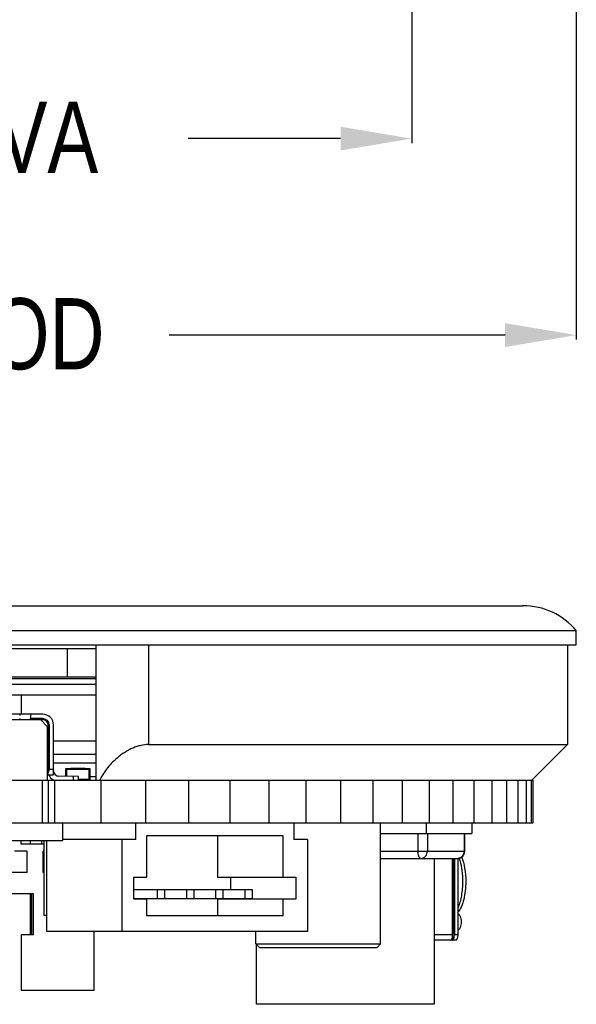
# Model space of a CAD drawing. Header units: inches. Extents: x 398 to 599, y 40 to 151.
# Tile 4 of 100: x 459 to 474, y 40 to 68. Entities that reach past the tile are written whole.
import ezdxf

# ---------------------------------------------------------------- set-up
doc = ezdxf.new("R2010")
doc.units = ezdxf.units.IN
doc.header["$LTSCALE"] = 1.21
doc.header["$MEASUREMENT"] = 0
doc.header["$PDMODE"] = 3
doc.header["$PDSIZE"] = 0.3125
doc.layers.get('0').update_dxf_attribs({"linetype": 'CONTINUOUS'})
doc.layers.get('Defpoints').update_dxf_attribs({"linetype": 'CONTINUOUS'})
doc.layers.add('DIM', color=3, linetype='CONTINUOUS')
doc.styles.get("Standard").update_dxf_attribs({"font": 'txt', "width": 0.8})
doc.dimstyles.get("Standard").update_dxf_attribs({"dimtxt": 0.15625, "dimasz": 0.1875, "dimexe": 0.125, "dimexo": 0.0625, "dimgap": 0.09, "dimtad": 0, "dimtih": 1, "dimtoh": 1, "dimzin": 4, "dimdsep": 46, "dimtxsty": 'Standard', "dimblk": '_FILLED', "dimblk1": '_FILLED', "dimblk2": '_FILLED', "dimcen": 0.09, "dimazin": 1, "dimtp": 0.01, "dimtm": 0.01, "dimtfac": 1, "dimtofl": 0, "dimtmove": 0, "dimatfit": 3, "dimldrblk": '_FILLED', "dimfxl": 1, "dimtolj": 1, "dimtzin": 4, "dimarcsym": 0})

# ---------------------------------------------------------------- blocks, each defined once
blk = doc.blocks.new('_FILLED')
at = {"color": 0, "linetype": 'ByBlock'}
blk.add_solid([(0, 0), (-1, 0.167), (-1, -0.167)], dxfattribs=at)
blk = doc.blocks.new('*D44')
at = {"layer": 'Defpoints', "color": 0}
for p in [(428.412, 92.925), (474.412, 92.925), (474.412, 58.825)]:
    blk.add_point(p, dxfattribs=at)
at = {"layer": 'DIM', "color": 0, "lineweight": -2}
for p, q in [((428.412, 92.863), (428.412, 58.7)), ((474.412, 92.863), (474.412, 58.7)), ((430.412, 58.825), (439.855, 58.825)), ((472.412, 58.825), (462.968, 58.825))]:
    blk.add_line(p, q, dxfattribs=at)
at = {"layer": 'DIM', "color": 0, "lineweight": -2, "xscale": 2, "yscale": 2, "zscale": 2, "rotation": 180}
blk.add_blockref('_FILLED', (428.412, 58.825), dxfattribs=at)
at = {"layer": 'DIM', "color": 0, "lineweight": -2, "xscale": 2, "yscale": 2, "zscale": 2}
blk.add_blockref('_FILLED', (474.412, 58.825), dxfattribs=at)
at = {"layer": 'DIM', "color": 0, "insert": (451.412, 58.825), "char_height": 2, "attachment_point": 5}
blk.add_mtext('\\A1;%%C46.00%%p0.10 TP OD', dxfattribs=at)
blk = doc.blocks.new('*D45')
at = {"layer": 'Defpoints', "color": 0}
for p in [(433.037, 92.925), (469.787, 92.925), (469.787, 64.346)]:
    blk.add_point(p, dxfattribs=at)
at = {"layer": 'DIM', "color": 0, "lineweight": -2}
for p, q in [((433.037, 92.863), (433.037, 64.221)), ((469.787, 92.863), (469.787, 64.221)), ((435.037, 64.346), (439.322, 64.346)), ((467.787, 64.346), (463.502, 64.346))]:
    blk.add_line(p, q, dxfattribs=at)
at = {"layer": 'DIM', "color": 0, "lineweight": -2, "xscale": 2, "yscale": 2, "zscale": 2, "rotation": 180}
blk.add_blockref('_FILLED', (433.037, 64.346), dxfattribs=at)
at = {"layer": 'DIM', "color": 0, "lineweight": -2, "xscale": 2, "yscale": 2, "zscale": 2}
blk.add_blockref('_FILLED', (469.787, 64.346), dxfattribs=at)
at = {"layer": 'DIM', "color": 0, "insert": (451.412, 64.346), "char_height": 2, "attachment_point": 5}
blk.add_mtext('\\A1;%%C36.75%%p0.10 TP VA', dxfattribs=at)

msp = doc.modelspace()

# ---------------------------------------------------------------- linework, layer by layer
at = {"color": 7, "linetype": 'Continuous'}
for p, q in [((429.912, 51.22), (472.912, 51.22)), ((428.412, 50.52), (474.412, 50.52)), ((474.412, 50.12), (474.412, 50.52)), ((428.412, 50.12), (474.412, 50.12)), ((460.912, 50.12), (460.912, 46.32)), ((462.394, 50.12), (462.394, 47.32)), ((474.162, 50.12), (474.162, 47.32)), ((443.412, 50.02), (460.912, 50.02)), ((460.115, 49.22), (460.115, 50.02)), ((443.412, 49.02), (460.912, 49.02)), ((454.092, 49.22), (460.912, 49.22)), ((460.912, 49.17), (454.092, 49.17)), ((454.687, 48.72), (460.912, 48.72)), ((458.822, 48.17), (458.822, 48.72)), ((459.423, 48.17), (445.323, 48.17)), ((459.073, 48.17), (459.073, 48.05)), ((445.323, 48.02), (459.423, 48.02)), ((459.423, 48.05), (459.073, 48.05)), ((459.353, 48.02), (459.553, 47.82)), ((459.423, 48.02), (459.423, 48.05)), ((459.603, 47.87), (459.573, 47.87)), ((459.573, 46.47), (459.573, 47.87)), ((459.603, 47.87), (459.603, 46.62)), ((459.723, 46.47), (459.723, 47.87)), ((459.553, 46.32), (459.553, 47.82)), ((459.553, 47.419), (459.573, 47.419)), ((459.573, 47.32), (459.553, 47.32)), ((459.553, 47.32), (459.573, 47.261)), ((459.723, 47.419), (460.912, 47.419)), ((462.394, 47.32), (474.162, 47.32)), ((473.162, 46.32), (474.162, 47.32)), ((459.723, 47.047), (460.912, 47.047)), ((460.912, 46.793), (459.723, 46.793)), ((459.553, 46.72), (459.573, 46.72)), ((459.723, 46.62), (459.603, 46.62)), ((459.735, 46.52), (459.723, 46.52)), ((460.071, 46.645), (460.752, 46.645)), ((460.071, 46.426), (460.071, 46.645)), ((460.726, 46.62), (460.096, 46.62)), ((460.096, 46.426), (460.096, 46.62)), ((460.121, 46.645), (460.121, 46.62)), ((460.171, 46.62), (460.171, 46.645)), ((460.207, 46.655), (460.615, 46.655)), ((460.207, 46.645), (460.207, 46.655)), ((460.258, 46.645), (460.258, 46.655)), ((460.309, 46.645), (460.309, 46.655)), ((460.323, 46.645), (460.323, 46.655)), ((460.425, 46.645), (460.425, 46.655)), ((460.438, 46.645), (460.438, 46.655)), ((460.488, 46.645), (460.488, 46.655)), ((460.54, 46.645), (460.54, 46.655)), ((460.565, 46.645), (460.565, 46.655)), ((460.577, 46.645), (460.577, 46.655)), ((460.6, 46.645), (460.6, 46.655)), ((460.613, 46.645), (460.613, 46.655)), ((460.615, 46.645), (460.615, 46.655)), ((460.651, 46.62), (460.651, 46.645)), ((460.701, 46.645), (460.701, 46.62)), ((460.726, 46.345), (460.726, 46.62)), ((460.751, 46.32), (460.751, 46.645)), ((460.752, 46.32), (460.752, 46.645)), ((429.675, 46.32), (473.198, 46.32)), ((459.412, 45.12), (459.412, 46.32)), ((459.573, 46.47), (459.723, 46.47)), ((459.583, 45.12), (459.583, 46.32)), ((459.764, 45.12), (459.764, 46.32)), ((460.423, 46.42), (459.87, 46.43)), ((460.273, 46.422), (460.271, 46.32)), ((460.421, 46.32), (460.423, 46.42)), ((460.422, 46.345), (460.726, 46.345)), ((460.651, 46.32), (460.651, 46.345)), ((460.751, 46.421), (460.912, 46.421)), ((461.062, 45.12), (461.062, 46.32)), ((462.317, 45.12), (462.317, 46.32)), ((463.527, 45.12), (463.527, 46.32)), ((464.684, 45.12), (464.684, 46.32)), ((465.785, 45.12), (465.785, 46.32)), ((466.824, 45.12), (466.824, 46.32)), ((467.798, 45.12), (467.798, 46.32)), ((468.701, 45.12), (468.701, 46.32)), ((469.531, 45.12), (469.531, 46.32)), ((470.283, 45.12), (470.283, 46.32)), ((470.954, 45.12), (470.954, 46.32)), ((471.542, 45.12), (471.542, 46.32)), ((472.043, 45.12), (472.043, 46.32)), ((472.457, 45.12), (472.457, 46.32)), ((472.78, 45.12), (472.78, 46.32)), ((473.012, 45.12), (473.012, 46.32)), ((473.152, 45.12), (473.152, 46.32)), ((473.198, 45.12), (473.198, 46.32)), ((429.675, 45.12), (473.198, 45.12)), ((459.983, 44.62), (459.983, 45.12)), ((462.034, 44.652), (462.034, 45.12)), ((466.477, 45.12), (466.477, 44.652)), ((468.912, 41.72), (468.912, 45.12)), ((470.19, 45.12), (470.19, 44.82)), ((471.479, 45.12), (471.479, 44.82)), ((458.034, 44.62), (459.983, 44.62)), ((458.812, 44.52), (458.812, 44.62)), ((459.077, 44.52), (459.077, 44.62)), ((459.397, 44.52), (459.397, 44.62)), ((459.453, 44.62), (459.453, 42.511)), ((459.533, 42.07), (459.533, 44.62)), ((462.034, 44.652), (459.983, 44.652)), ((461.655, 42.07), (461.655, 44.652)), ((462.347, 44.76), (466.164, 44.76)), ((462.347, 43.59), (462.347, 44.76)), ((464.329, 44.76), (464.329, 43.59)), ((466.164, 44.76), (466.164, 43.59)), ((466.857, 44.652), (466.477, 44.652)), ((466.857, 44.652), (466.857, 42.07)), ((468.912, 44.82), (471.479, 44.82)), ((469.962, 44.82), (469.962, 44.32)), ((470.229, 44.82), (470.229, 44.32)), ((471.26, 44.82), (471.26, 44.32)), ((471.28, 44.32), (471.28, 44.82)), ((458.987, 44.32), (458.628, 44.32)), ((459.453, 44.52), (458.812, 44.52)), ((458.987, 43.72), (458.987, 44.32)), ((459.453, 44.32), (459.437, 44.32)), ((459.437, 43.72), (459.437, 44.32)), ((468.912, 44.32), (471.28, 44.32)), ((468.912, 44.12), (471.08, 44.12)), ((470.422, 44.12), (470.422, 40.02)), ((470.937, 41.97), (470.937, 44.12)), ((470.975, 41.999), (470.975, 44.12)), ((470.987, 44.12), (470.987, 41.97)), ((471.079, 44.12), (471.079, 41.97)), ((471.11, 44.153), (471.141, 44.058)), ((458.987, 43.72), (458.187, 43.72)), ((459.453, 43.72), (459.437, 43.72)), ((461.979, 43.59), (462.347, 43.59)), ((461.979, 42.974), (461.979, 43.59)), ((464.329, 43.59), (466.533, 43.59)), ((464.698, 43.59), (464.698, 43.245)), ((466.533, 43.59), (466.533, 42.974)), ((461.979, 43.245), (465.3, 43.245)), ((462.638, 43.245), (462.638, 42.995)), ((462.843, 43.245), (462.843, 42.995)), ((463.457, 43.245), (463.457, 42.995)), ((463.662, 43.245), (463.662, 42.995)), ((464.276, 43.245), (464.276, 42.995)), ((464.481, 43.245), (464.481, 42.995)), ((465.095, 43.245), (465.095, 42.995)), ((465.3, 43.245), (465.3, 42.995)), ((459.162, 43.12), (458.062, 43.12)), ((459.077, 41.97), (459.077, 43.12)), ((459.112, 41.97), (459.112, 43.12)), ((459.162, 41.97), (459.162, 43.12)), ((461.979, 42.995), (465.3, 42.995)), ((462.347, 42.974), (461.979, 42.974)), ((462.347, 42.509), (462.347, 42.974)), ((466.533, 42.974), (464.329, 42.974)), ((464.329, 42.974), (464.329, 42.509)), ((464.698, 42.995), (464.698, 42.974)), ((466.164, 42.974), (466.164, 42.509)), ((459.533, 42.511), (459.453, 42.511)), ((466.164, 42.509), (462.347, 42.509)), ((466.857, 42.07), (459.533, 42.07)), ((460.862, 40.42), (460.862, 42.07)), ((465.412, 41.72), (465.412, 42.07)), ((459.162, 41.97), (458.812, 41.97)), ((458.812, 41.97), (458.812, 40.42)), ((470.937, 41.97), (470.422, 41.97)), ((471.02, 41.82), (470.422, 41.82)), ((470.912, 41.847), (470.929, 41.895)), ((470.929, 41.895), (470.937, 41.97)), ((470.975, 41.999), (470.937, 41.999)), ((470.975, 41.999), (470.967, 41.924)), ((470.979, 41.895), (470.987, 41.97)), ((471.079, 41.97), (470.987, 41.97)), ((471.034, 41.824), (471.02, 41.82)), ((465.412, 41.72), (468.912, 41.72)), ((465.412, 41.72), (465.512, 41.62)), ((465.422, 40.02), (465.422, 41.71)), ((465.512, 41.62), (468.812, 41.62)), ((468.912, 41.72), (468.812, 41.62)), ((458.812, 40.42), (460.862, 40.42)), ((470.422, 40.02), (465.422, 40.02))]:
    msp.add_line(p, q, dxfattribs=at)
for centre, radius, start, end in [((472.912, 49.263), 1.957, 39.9662, 90), ((459.423, 47.87), 0.3, 0, 90), ((459.423, 47.87), 0.18, 0, 90), ((459.423, 47.87), 0.15, 0, 90), ((459.873, 46.579), 0.15, 180, 269), ((459.873, 46.579), 0.3, 201.6676, 237.9642), ((462.387, 45.69), 1.5, 154.5654, 155.1731), ((471.08, 44.32), 0.2, 270, 0)]:
    msp.add_arc(centre, radius, start, end, dxfattribs=at)
for centre, major_axis, start_param, end_param in [((458.923, 48.14), (0.15, 0), 2.940235, 3.141593), ((458.923, 48.05), (0, 0.15), 1.570796, 1.772154), ((458.923, 48.05), (0, 0.15), -1.772154, -1.570796), ((459.453, 46.62), (0.106, 0.106), -1.4289, -0.785399)]:
    msp.add_ellipse(centre, major_axis=major_axis, ratio=1, start_param=start_param, end_param=end_param, dxfattribs=at)
for points, knots in [([(462.394, 47.32), (462.321, 47.32), (462.208, 47.305), (462.062, 47.263), (461.914, 47.206), (461.74, 47.115), (461.55, 46.981), (461.384, 46.832), (461.241, 46.673), (461.123, 46.508), (461.059, 46.392), (461.032, 46.335)], [0, 0, 0, 0, 0.125437, 0.191906, 0.259487, 0.394762, 0.527009, 0.654188, 0.775518, 0.890782, 1, 1, 1, 1]), ([(470.048, 44.12), (470.02, 44.12), (469.984, 44.175), (469.967, 44.246), (469.962, 44.295), (469.962, 44.32)], [0, 0, 0, 0, 0.369179, 0.664722, 1, 1, 1, 1]), ([(470.048, 44.12), (470.072, 44.12), (470.12, 44.131), (470.201, 44.191), (470.229, 44.27), (470.229, 44.32)], [0, 0, 0, 0, 0.239985, 0.48767, 1, 1, 1, 1]), ([(471.08, 44.12), (471.103, 44.12), (471.152, 44.131), (471.232, 44.191), (471.26, 44.27), (471.26, 44.32)], [0, 0, 0, 0, 0.239991, 0.487681, 1, 1, 1, 1]), ([(471.141, 44.058), (471.167, 43.966), (471.203, 43.771), (471.215, 43.573), (471.215, 43.47)], [0, 0, 0, 0, 0.481404, 1, 1, 1, 1]), ([(471.185, 44.164), (471.228, 44.063), (471.286, 43.832), (471.307, 43.596), (471.307, 43.47)], [0, 0, 0, 0, 0.467957, 1, 1, 1, 1]), ([(471.307, 43.47), (471.307, 43.383), (471.296, 43.214), (471.244, 42.916), (471.166, 42.701), (471.077, 42.6)], [0, 0, 0, 0, 0.285544, 0.556397, 1, 1, 1, 1]), ([(471.215, 43.47), (471.215, 43.337), (471.196, 43.088), (471.135, 42.843), (471.09, 42.737)], [0, 0, 0, 0, 0.535503, 1, 1, 1, 1]), ([(471.086, 42.559), (471.117, 42.559), (471.152, 42.494), (471.169, 42.417), (471.174, 42.362), (471.174, 42.334)], [0, 0, 0, 0, 0.361528, 0.664999, 1, 1, 1, 1]), ([(471.174, 42.334), (471.174, 42.305), (471.169, 42.25), (471.152, 42.174), (471.117, 42.108), (471.086, 42.108)], [0, 0, 0, 0, 0.335001, 0.638472, 1, 1, 1, 1]), ([(470.878, 41.82), (470.881, 41.82), (470.896, 41.823), (470.906, 41.837), (470.912, 41.847)], [0, 0, 0, 0, 0.203846, 1, 1, 1, 1]), ([(470.946, 41.869), (470.944, 41.866), (470.936, 41.856), (470.925, 41.849), (470.916, 41.849)], [0, 0, 0, 0, 0.305591, 1, 1, 1, 1]), ([(470.928, 41.82), (470.931, 41.82), (470.943, 41.822), (470.952, 41.832), (470.957, 41.84)], [0, 0, 0, 0, 0.211604, 1, 1, 1, 1]), ([(470.967, 41.924), (470.966, 41.918), (470.961, 41.899), (470.954, 41.881), (470.946, 41.869)], [0, 0, 0, 0, 0.285572, 1, 1, 1, 1]), ([(470.957, 41.84), (470.96, 41.844), (470.97, 41.861), (470.976, 41.88), (470.979, 41.895)], [0, 0, 0, 0, 0.21346, 1, 1, 1, 1]), ([(471.079, 41.97), (471.079, 41.939), (471.073, 41.889), (471.052, 41.835), (471.034, 41.824)], [0, 0, 0, 0, 0.601023, 1, 1, 1, 1])]:
    msp.add_open_spline(points, degree=3, knots=knots, dxfattribs=at)

# ---------------------------------------------------------------- dimensions: what is measured, and where the dimension line sits
at = {"layer": 'DIM'}
for base, p1, p2, override, picture, middle in [((474.412, 58.825), (428.412, 92.925), (474.412, 92.925), {"dimtxt": 2, "dimasz": 2, "dimgap": 0.09, "dimtih": 0, "dimtoh": 0, "dimzin": 0, "dimpost": '%%C<> TP OD', "dimcen": 0.198, "dimadec": 0, "dimazin": 0, "dimtol": 1, "dimlim": 0, "dimtp": 0.1, "dimtm": 0.1, "dimtdec": 2, "dimtzin": 0}, '*D44', (451.412, 58.825)), ((469.787, 64.346), (433.037, 92.925), (469.787, 92.925), {"dimtxt": 2, "dimasz": 2, "dimtih": 0, "dimtoh": 0, "dimzin": 0, "dimpost": '%%C<> TP VA', "dimblk": '_FILLED', "dimcen": 0.198, "dimadec": 0, "dimazin": 0, "dimtol": 1, "dimtp": 0.1, "dimtm": 0.1, "dimtzin": 0}, '*D45', (451.412, 64.346))]:
    dim = msp.add_linear_dim(base=base, p1=p1, p2=p2, dimstyle='Standard', override=override, dxfattribs=at)
    dim.commit()
    dim.dimension.update_dxf_attribs({"geometry": picture, "text_midpoint": middle})

doc.saveas('drawing.dxf')
